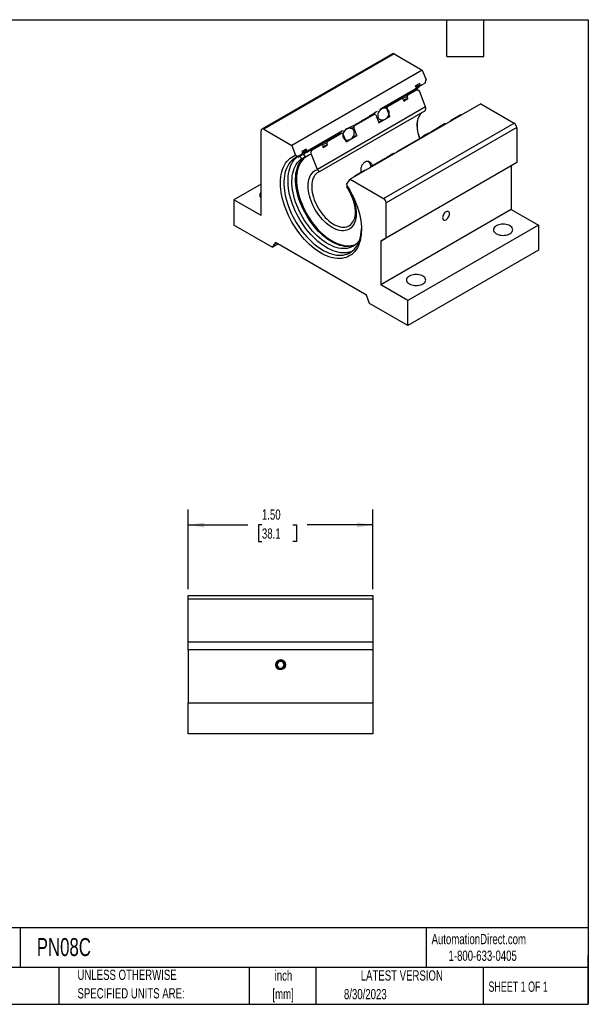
# Model space of a CAD drawing. Header units: inches. Extents: x 0.2 to 10.8, y 0.2 to 8.2.
# Tile 2 of 2: x 6.1 to 10.8, y 0.2 to 8.2. Entities that reach past the tile are written whole.
import ezdxf

# ---------------------------------------------------------------- set-up
doc = ezdxf.new("R2010")
doc.units = ezdxf.units.IN
doc.header["$MEASUREMENT"] = 0
doc.layers.add('DIMENSIONS', color=140, linetype='Continuous', lineweight=25)
doc.layers.add('TEXT', color=140, linetype='Continuous', lineweight=25)
doc.styles.add('SLDTEXTSTYLE0', font='TXT', dxfattribs={"width": 0.7})
doc.styles.add('SLDTEXTSTYLE1', font='TXT', dxfattribs={"width": 0.65})
doc.dimstyles.new('SLDDIMSTYLE5', dxfattribs={"dimtxt": 0.084961, "dimasz": 0.13, "dimexe": 0, "dimexo": 0.0625, "dimgap": 0.02124, "dimtad": 0, "dimtih": 1, "dimtoh": 1, "dimrnd": 1e-09, "dimzin": 4, "dimdsep": 46, "dimtxsty": 'SLDTEXTSTYLE0', "dimsah": 1, "dimcen": 0.09, "dimadec": 0, "dimazin": 1, "dimtfac": 1, "dimtofl": 0, "dimtmove": 0, "dimatfit": 3, "dimfxl": 0, "dimfrac": 2, "dimtolj": 1, "dimtzin": 12, "dimarcsym": 0})

# ---------------------------------------------------------------- blocks, each defined once
blk = doc.blocks.new('SW_NOTE_0')
at = {"layer": 'TEXT', "color": 0, "char_height": 0.08333, "attachment_point": 2, "style": 'SLDTEXTSTYLE0'}
for s, insert in [('inch', (0.125, 0.1074)), ('[mm]', (0.1222, -0.0431))]:
    blk.add_mtext(s, dxfattribs=dict(at, insert=insert))
blk = doc.blocks.new('SW_NOTE_0_1')
at = {"layer": 'TEXT', "color": 0, "char_height": 0.083333, "attachment_point": 1, "style": 'SLDTEXTSTYLE0'}
for s, insert in [('UNLESS OTHERWISE', (0, 0.1074)), ('SPECIFIED UNITS ARE:', (0, -0.0431))]:
    blk.add_mtext(s, dxfattribs=dict(at, insert=insert))
blk = doc.blocks.new('_D_8')
at = {"layer": 'DIMENSIONS'}
for p, q in [((7.4994, 3.6217), (7.4994, 4.2695)), ((8.9994, 3.6217), (8.9994, 4.2695)), ((7.4994, 4.1445), (7.9824, 4.1445)), ((8.0975, 4.1445), (8.069, 4.1445)), ((8.069, 4.1445), (8.069, 4.0095)), ((8.35, 4.1445), (8.3785, 4.1445)), ((8.3785, 4.1445), (8.3785, 4.0095)), ((8.9994, 4.1445), (8.4651, 4.1445)), ((8.069, 4.0095), (8.0975, 4.0095)), ((8.3785, 4.0095), (8.35, 4.0095))]:
    blk.add_line(p, q, dxfattribs=at)
for points in [[(7.4994, 4.1445), (7.6294, 4.1245), (7.6294, 4.1645)], [(8.9994, 4.1445), (8.8694, 4.1645), (8.8694, 4.1245)]]:
    blk.add_solid(points, dxfattribs=at)
at = {"layer": 'DIMENSIONS', "char_height": 0.08333, "attachment_point": 1, "style": 'SLDTEXTSTYLE0'}
for s, insert in [('1.50', (8.0975, 4.2709)), ('38.1', (8.0975, 4.1169))]:
    blk.add_mtext(s, dxfattribs=dict(at, insert=insert))

msp = doc.modelspace()

# ---------------------------------------------------------------- linework, layer by layer
for p, q in [((9.158, 7.9738), (8.0974, 7.3615)), ((9.173, 7.9723), (8.1124, 7.36)), ((9.173, 7.9723), (9.4004, 7.841)), ((9.4004, 7.841), (8.3398, 7.2287)), ((9.4004, 7.841), (9.4315, 7.761)), ((9.3458, 7.6889), (9.0648, 7.5267)), ((9.2819, 7.6378), (9.3567, 7.6809)), ((9.3131, 7.667), (9.3428, 7.6842)), ((9.3795, 7.7315), (9.3456, 7.7119)), ((9.3504, 7.6995), (9.3456, 7.7119)), ((9.3458, 7.6889), (9.3504, 7.6995)), ((9.3844, 7.7191), (9.3795, 7.7315)), ((9.3844, 7.7191), (9.3939, 7.7167)), ((9.4245, 7.7344), (9.3939, 7.7167)), ((9.1158, 7.5418), (9.2335, 7.6098)), ((9.2447, 7.6045), (9.2335, 7.6098)), ((9.3152, 7.6647), (9.2405, 7.6216)), ((9.2447, 7.6045), (9.2506, 7.5893)), ((9.2506, 7.5893), (9.2842, 7.6087)), ((9.2819, 7.6378), (9.2783, 7.6239)), ((9.2842, 7.6087), (9.2783, 7.6239)), ((9.4271, 7.5408), (9.3797, 7.6631)), ((9.4271, 7.5408), (8.5485, 7.0336)), ((9.4271, 7.5408), (8.5485, 7.0336)), ((9.8754, 7.5668), (8.8148, 6.9545)), ((9.0564, 7.5212), (9.0648, 7.5267)), ((9.1921, 7.5936), (9.0792, 7.5285)), ((9.1158, 7.5418), (9.1121, 7.528)), ((9.1372, 7.4633), (9.1121, 7.528)), ((9.8754, 7.5668), (10.1471, 7.41)), ((9.425, 7.5108), (8.5689, 7.0166)), ((8.8485, 7.3875), (9.0125, 7.4822)), ((9.0237, 7.4769), (9.0125, 7.4822)), ((9.0237, 7.4769), (9.0488, 7.4123)), ((9.0488, 7.4123), (9.1372, 7.4633)), ((9.7108, 7.4764), (9.6361, 7.4333)), ((9.7132, 7.4731), (9.7108, 7.4764)), ((9.7171, 7.4754), (9.7163, 7.4765)), ((8.1124, 7.36), (8.3398, 7.2287)), ((8.8485, 7.3875), (8.8448, 7.3736)), ((8.8699, 7.309), (8.8448, 7.3736)), ((9.0712, 7.4302), (9.0472, 7.4163)), ((9.0864, 6.7977), (10.1471, 7.41)), ((10.1683, 7.3733), (9.1076, 6.761)), ((9.5877, 7.4053), (9.47, 7.3374)), ((9.5877, 7.4053), (9.59, 7.4021)), ((9.5877, 7.4053), (9.5914, 7.4043)), ((9.5914, 7.4043), (9.5921, 7.4033)), ((9.625, 7.4237), (9.6232, 7.4212)), ((9.625, 7.4237), (9.6361, 7.4333)), ((9.6257, 7.4227), (9.625, 7.4237)), ((9.6385, 7.43), (9.6361, 7.4333)), ((10.1683, 7.3733), (10.1683, 7.0891)), ((8.0911, 6.6578), (8.0911, 7.3478)), ((8.7519, 7.346), (8.4687, 7.1826)), ((8.7038, 7.3117), (8.5861, 7.2438)), ((8.6275, 7.26), (8.7453, 7.3279)), ((8.7564, 7.3226), (8.7453, 7.3279)), ((8.7519, 7.346), (8.7594, 7.3498)), ((8.7564, 7.3226), (8.7815, 7.258)), ((8.7815, 7.258), (8.8699, 7.309)), ((8.8402, 7.2968), (8.8349, 7.2937)), ((9.4588, 7.3278), (9.4586, 7.3275)), ((9.4588, 7.3278), (9.47, 7.3374)), ((9.4596, 7.3267), (9.4588, 7.3278)), ((9.4723, 7.3341), (9.47, 7.3374)), ((8.3398, 7.2287), (8.3708, 7.1487)), ((8.5376, 7.2158), (8.4629, 7.1727)), ((8.5044, 7.1889), (8.5791, 7.232)), ((8.5902, 7.2267), (8.5791, 7.232)), ((8.5902, 7.2267), (8.5961, 7.2115)), ((8.5961, 7.2115), (8.6297, 7.2309)), ((8.6275, 7.26), (8.6238, 7.2461)), ((8.6297, 7.2309), (8.6238, 7.2461)), ((8.788, 7.2667), (8.7799, 7.262)), ((9.3667, 7.2778), (9.2027, 7.1831)), ((9.3667, 7.2778), (9.3691, 7.2745)), ((9.3667, 7.2778), (9.3704, 7.2768)), ((9.3704, 7.2768), (9.3712, 7.2757)), ((8.4248, 7.1573), (8.3921, 7.1384)), ((8.3942, 7.1365), (8.4239, 7.1537)), ((8.4205, 7.1198), (8.4502, 7.1369)), ((8.4564, 7.1986), (8.4224, 7.179)), ((8.4224, 7.179), (8.4262, 7.1693)), ((8.4248, 7.1573), (8.4262, 7.1693)), ((8.4564, 7.1986), (8.4601, 7.1889)), ((8.4601, 7.1889), (8.4687, 7.1826)), ((8.5485, 7.0336), (8.5011, 7.1559)), ((9.0994, 7.1235), (8.9817, 7.0555)), ((9.0994, 7.1235), (9.1018, 7.1202)), ((9.0994, 7.1235), (9.1031, 7.1225)), ((9.1031, 7.1225), (9.1039, 7.1214)), ((9.1915, 7.1735), (9.1897, 7.171)), ((9.1915, 7.1735), (9.2027, 7.1831)), ((9.1923, 7.1724), (9.1915, 7.1735)), ((9.205, 7.1798), (9.2027, 7.1831)), ((8.9705, 7.0459), (8.9688, 7.0434)), ((8.9705, 7.0459), (8.9817, 7.0555)), ((8.9713, 7.0449), (8.9705, 7.0459)), ((8.9841, 7.0522), (8.9817, 7.0555)), ((10.1241, 7.0636), (9.0634, 6.4513)), ((10.1683, 7.0891), (9.1076, 6.4768)), ((10.1683, 7.0891), (10.1241, 7.0636)), ((10.1241, 7.0636), (10.1241, 6.7088)), ((8.9333, 7.0276), (8.8586, 6.9844)), ((8.8586, 6.9844), (8.8609, 6.9811)), ((8.9333, 7.0276), (8.9356, 7.0243)), ((8.9333, 7.0276), (8.937, 7.0265)), ((8.937, 7.0265), (8.9377, 7.0255)), ((8.0911, 6.9129), (7.8702, 6.7853)), ((8.7837, 6.9103), (8.8148, 6.9545)), ((8.7909, 6.8993), (8.7881, 6.8953)), ((8.8148, 6.9545), (9.0864, 6.7977)), ((7.8702, 6.7853), (7.8702, 6.5812)), ((8.0911, 6.6578), (7.8702, 6.7853)), ((9.1076, 6.4768), (9.1076, 6.761)), ((10.1241, 6.7088), (9.0634, 6.0965)), ((10.1241, 6.7088), (10.345, 6.5812)), ((8.1817, 6.4014), (7.8702, 6.5812)), ((10.345, 6.5812), (9.2844, 5.9689)), ((10.345, 6.5812), (10.345, 6.3771)), ((8.2082, 6.4391), (8.1817, 6.4014)), ((8.1817, 6.4014), (8.2277, 6.4279)), ((8.9463, 6.013), (8.2082, 6.4391)), ((9.0634, 6.4513), (9.1076, 6.4768)), ((9.0634, 6.4513), (9.0634, 6.0965)), ((10.345, 6.3771), (9.2844, 5.7648)), ((9.2844, 5.9689), (9.0634, 6.0965)), ((8.9729, 5.9446), (8.9463, 6.013)), ((9.2844, 5.7648), (8.9729, 5.9446)), ((9.2844, 5.7648), (9.2844, 5.9689)), ((7.4994, 3.5717), (8.9994, 3.5717)), ((7.4994, 3.5417), (7.4994, 3.5717)), ((8.9994, 3.5417), (7.4994, 3.5417)), ((7.4994, 3.1937), (7.4994, 3.5417)), ((8.9994, 3.5717), (8.9994, 3.5417)), ((8.9994, 3.5417), (8.9994, 3.1937)), ((8.9994, 3.1937), (7.4994, 3.1937)), ((7.4994, 3.1312), (7.4994, 3.1937)), ((8.9994, 3.1312), (7.4994, 3.1312)), ((7.4994, 3.1312), (7.4994, 2.6967)), ((8.9994, 3.1937), (8.9994, 3.1312)), ((8.9994, 3.1312), (8.9994, 2.6967)), ((8.2763, 3.0116), (8.2853, 3.0116)), ((8.2853, 3.0058), (8.2763, 3.0058)), ((8.2883, 3.0116), (8.2853, 3.0116)), ((8.2853, 3.0058), (8.2883, 3.0058)), ((7.4994, 2.4467), (7.4994, 2.6967)), ((8.9994, 2.6967), (7.4994, 2.6967)), ((8.9994, 2.6967), (8.9994, 2.4467)), ((8.9994, 2.4467), (7.4994, 2.4467))]:
    msp.add_line(p, q)
at = {"flags": 128}
for points in [[(9.3356, 7.683), (9.3382, 7.6833), (9.3428, 7.6842)], [(9.2849, 7.6472), (9.2896, 7.6522), (9.3016, 7.6634)], [(9.3059, 7.6659), (9.3085, 7.6662), (9.3131, 7.667)], [(9.3192, 7.6669), (9.3161, 7.6673), (9.3131, 7.667)], [(9.1372, 7.4633), (9.1228, 7.4585), (9.1159, 7.4555)], [(9.3974, 7.4948), (9.3932, 7.491), (9.3846, 7.4812), (9.3772, 7.4701), (9.3709, 7.4575), (9.3659, 7.4437), (9.3622, 7.4287), (9.3597, 7.4126), (9.3586, 7.3956), (9.3588, 7.3778), (9.3603, 7.3593), (9.3631, 7.3403), (9.3673, 7.3209), (9.3727, 7.3012), (9.3793, 7.2814), (9.3798, 7.2798)], [(8.8448, 7.3736), (8.8288, 7.369), (8.8221, 7.3664)], [(8.7077, 7.3205), (8.6956, 7.3093), (8.6909, 7.3043)], [(8.7837, 6.9103), (8.7997, 6.8853), (8.8147, 6.8596), (8.8287, 6.8334), (8.8418, 6.8068), (8.8537, 6.78), (8.8645, 6.7529), (8.8742, 6.7257), (8.8826, 6.6986), (8.8898, 6.6717), (8.8957, 6.6449), (8.9003, 6.6186), (8.9035, 6.5927), (8.9055, 6.5674), (8.9061, 6.5428), (8.9053, 6.519), (8.9032, 6.496), (8.8998, 6.474), (8.8951, 6.4531), (8.889, 6.4333), (8.8817, 6.4148), (8.8732, 6.3975), (8.8634, 6.3817), (8.8524, 6.3673), (8.8404, 6.3543), (8.8272, 6.343), (8.8131, 6.3332), (8.7979, 6.3251), (8.7819, 6.3186), (8.765, 6.3139), (8.7474, 6.3108), (8.729, 6.3095), (8.7101, 6.31), (8.6906, 6.3121), (8.6706, 6.316), (8.6503, 6.3216), (8.6296, 6.3289), (8.6088, 6.3378), (8.5878, 6.3484), (8.5668, 6.3605), (8.5458, 6.3742), (8.5249, 6.3893), (8.5043, 6.4059), (8.4839, 6.4238), (8.464, 6.4429), (8.4445, 6.4633), (8.4255, 6.4848), (8.4072, 6.5072), (8.3895, 6.5306), (8.3727, 6.5549), (8.3566, 6.5798), (8.3415, 6.6054), (8.3273, 6.6316), (8.3142, 6.6581), (8.3021, 6.685), (8.2912, 6.712), (8.2814, 6.7392), (8.2728, 6.7663), (8.2655, 6.7933), (8.2595, 6.82), (8.2547, 6.8464), (8.2513, 6.8724), (8.2492, 6.8977), (8.2485, 6.9224), (8.2491, 6.9464), (8.251, 6.9694), (8.2543, 6.9915), (8.2589, 7.0126), (8.2648, 7.0325), (8.272, 7.0511), (8.2804, 7.0685), (8.29, 7.0845), (8.3008, 7.0991), (8.3128, 7.1122), (8.3258, 7.1238), (8.3399, 7.1337), (8.3549, 7.142), (8.3708, 7.1487)], [(8.3921, 7.1384), (8.3766, 7.1317), (8.362, 7.1233), (8.3484, 7.1133), (8.3359, 7.1017), (8.3244, 7.0885), (8.3141, 7.0739), (8.3049, 7.0578), (8.297, 7.0404), (8.2904, 7.0217), (8.285, 7.0019), (8.281, 6.9809), (8.2783, 6.9588), (8.2769, 6.9359), (8.2769, 6.9121), (8.2782, 6.8876), (8.2809, 6.8625), (8.2849, 6.8368), (8.2902, 6.8108), (8.2968, 6.7844), (8.3047, 6.7579), (8.3138, 6.7313), (8.3241, 6.7047), (8.3355, 6.6783), (8.3481, 6.6522), (8.3617, 6.6265), (8.3762, 6.6013), (8.3917, 6.5766), (8.408, 6.5527), (8.4252, 6.5296), (8.443, 6.5074), (8.4615, 6.4862), (8.4805, 6.4661), (8.5, 6.4472), (8.5199, 6.4295), (8.5401, 6.4132), (8.5606, 6.3983), (8.5811, 6.3849), (8.6017, 6.373), (8.6223, 6.3627), (8.6427, 6.354), (8.6629, 6.347), (8.6828, 6.3417), (8.7023, 6.3381), (8.7213, 6.3362), (8.7398, 6.336), (8.7577, 6.3377), (8.7748, 6.341), (8.7911, 6.346), (8.8066, 6.3528), (8.8212, 6.3612), (8.8348, 6.3713), (8.8473, 6.3829), (8.8587, 6.3961), (8.869, 6.4108), (8.8781, 6.4269), (8.886, 6.4443), (8.8926, 6.463), (8.8979, 6.483), (8.9019, 6.504), (8.9046, 6.526), (8.9059, 6.549), (8.906, 6.5524)], [(8.8296, 6.3672), (8.8238, 6.3649), (8.8075, 6.3599), (8.7904, 6.3565), (8.7725, 6.3549), (8.7541, 6.3551), (8.735, 6.3569), (8.7155, 6.3606), (8.6956, 6.3659), (8.6754, 6.3729), (8.655, 6.3816), (8.6344, 6.3919), (8.6138, 6.4038), (8.5933, 6.4172), (8.5728, 6.4321), (8.5526, 6.4484), (8.5327, 6.4661), (8.5132, 6.485), (8.4942, 6.5051), (8.4757, 6.5263), (8.4579, 6.5485), (8.4407, 6.5716), (8.4244, 6.5955), (8.4089, 6.6201), (8.3944, 6.6454), (8.3808, 6.6711), (8.3682, 6.6972), (8.3568, 6.7236), (8.3465, 6.7502), (8.3374, 6.7768), (8.3295, 6.8033), (8.3229, 6.8296), (8.3176, 6.8557), (8.3136, 6.8814), (8.3109, 6.9065), (8.3096, 6.931), (8.3096, 6.9548), (8.311, 6.9777), (8.3137, 6.9997), (8.3177, 7.0207), (8.3231, 7.0406), (8.3297, 7.0593), (8.3377, 7.0767), (8.3468, 7.0928), (8.3571, 7.1074), (8.3686, 7.1205), (8.3811, 7.1322), (8.3859, 7.1359)], [(8.854, 6.4184), (8.8527, 6.4178), (8.8373, 6.4125), (8.8212, 6.4089), (8.8043, 6.407), (8.7868, 6.4068), (8.7687, 6.4083), (8.7501, 6.4115), (8.7312, 6.4164), (8.7119, 6.423), (8.6925, 6.4312), (8.6728, 6.4409), (8.6532, 6.4523), (8.6336, 6.4652), (8.6141, 6.4794), (8.5948, 6.4951), (8.5759, 6.5121), (8.5573, 6.5303), (8.5392, 6.5497), (8.5217, 6.5701), (8.5049, 6.5915), (8.4887, 6.6138), (8.4733, 6.6368), (8.4588, 6.6605), (8.4453, 6.6848), (8.4327, 6.7095), (8.4211, 6.7345), (8.4107, 6.7598), (8.4014, 6.7851), (8.3933, 6.8105), (8.3864, 6.8357), (8.3807, 6.8607), (8.3764, 6.8854), (8.3733, 6.9096), (8.3716, 6.9332), (8.3712, 6.9561), (8.3721, 6.9783), (8.3743, 6.9996), (8.3778, 7.0198), (8.3827, 7.0391), (8.3888, 7.0571), (8.3961, 7.0739), (8.4047, 7.0894), (8.4144, 7.1035), (8.4253, 7.1162), (8.4372, 7.1274), (8.4502, 7.1369)], [(8.5011, 7.1559), (8.4854, 7.1512), (8.4705, 7.1448), (8.4565, 7.1367), (8.4436, 7.1269), (8.4316, 7.1156), (8.4208, 7.1028), (8.4112, 7.0885), (8.4027, 7.0727), (8.3955, 7.0557), (8.3895, 7.0374), (8.3848, 7.0179), (8.3815, 6.9973), (8.3795, 6.9758), (8.3788, 6.9534), (8.3795, 6.9302), (8.3816, 6.9063), (8.3849, 6.8819), (8.3896, 6.857), (8.3956, 6.8318), (8.4029, 6.8064), (8.4114, 6.7809), (8.4211, 6.7554), (8.4319, 6.7301), (8.4439, 6.705), (8.4568, 6.6803), (8.4708, 6.6562), (8.4857, 6.6326), (8.5015, 6.6097), (8.518, 6.5877), (8.5352, 6.5665), (8.553, 6.5464), (8.5714, 6.5275), (8.5903, 6.5097), (8.6094, 6.4932), (8.6289, 6.4781), (8.6486, 6.4644), (8.6683, 6.4522), (8.6881, 6.4416), (8.7077, 6.4326), (8.7272, 6.4253), (8.7464, 6.4196), (8.7652, 6.4156), (8.7836, 6.4134), (8.8014, 6.4128), (8.8187, 6.4141), (8.8352, 6.417), (8.8509, 6.4217), (8.8653, 6.4278)], [(8.3851, 7.1353), (8.3897, 7.1357), (8.3942, 7.1365)], [(8.4167, 7.1526), (8.4194, 7.1528), (8.4239, 7.1537)], [(8.8919, 6.4607), (8.8856, 6.4513), (8.8752, 6.4381), (8.8637, 6.4264), (8.8511, 6.4162), (8.8375, 6.4076), (8.823, 6.4007), (8.8076, 6.3954), (8.7915, 6.3918), (8.7746, 6.3898), (8.7571, 6.3896), (8.739, 6.3911), (8.7204, 6.3944), (8.7015, 6.3993), (8.6822, 6.4058), (8.6628, 6.414), (8.6431, 6.4238), (8.6235, 6.4352), (8.6039, 6.448), (8.5844, 6.4623), (8.5651, 6.478), (8.5462, 6.495), (8.5276, 6.5132), (8.5095, 6.5325), (8.492, 6.553), (8.4752, 6.5744), (8.459, 6.5966), (8.4436, 6.6197), (8.4291, 6.6434), (8.4156, 6.6676), (8.403, 6.6923), (8.3914, 6.7174), (8.381, 6.7426), (8.3717, 6.768), (8.3636, 6.7933), (8.3567, 6.8186), (8.351, 6.8436), (8.3467, 6.8682), (8.3436, 6.8924), (8.3419, 6.9161), (8.3415, 6.939), (8.3424, 6.9611), (8.3446, 6.9824), (8.3481, 7.0027), (8.353, 7.0219), (8.3591, 7.04), (8.3664, 7.0568), (8.375, 7.0723), (8.3847, 7.0864), (8.3956, 7.0991), (8.4075, 7.1102), (8.4205, 7.1198), (8.4205, 7.1198)], [(8.7881, 6.8953), (8.8004, 6.8762), (8.8118, 6.8564), (8.8223, 6.8362), (8.8317, 6.8156), (8.8399, 6.7948), (8.847, 6.774), (8.8529, 6.7533), (8.8575, 6.7327), (8.8608, 6.7126), (8.8628, 6.6929), (8.8635, 6.6739), (8.8628, 6.6557), (8.8608, 6.6384), (8.8575, 6.622), (8.8529, 6.6068), (8.8471, 6.5929), (8.84, 6.5802), (8.8317, 6.569), (8.8224, 6.5592), (8.8119, 6.551), (8.8005, 6.5444), (8.7882, 6.5395), (8.7751, 6.5362), (8.7612, 6.5347), (8.7467, 6.5349), (8.7317, 6.5368), (8.7162, 6.5404), (8.7005, 6.5457), (8.6844, 6.5526), (8.6683, 6.5612), (8.6522, 6.5712), (8.6362, 6.5828), (8.6204, 6.5957), (8.6049, 6.61), (8.5899, 6.6254), (8.5754, 6.642), (8.5616, 6.6595), (8.5484, 6.6779), (8.5361, 6.6971), (8.5247, 6.7168), (8.5143, 6.7371), (8.5049, 6.7576), (8.4967, 6.7784), (8.4896, 6.7992), (8.4837, 6.82), (8.4791, 6.8405), (8.4758, 6.8606), (8.4738, 6.8803), (8.4732, 6.8993), (8.4738, 6.9175), (8.4758, 6.9348), (8.4792, 6.9511), (8.4838, 6.9663), (8.4896, 6.9803), (8.4967, 6.9929), (8.505, 7.0042), (8.5144, 7.0139), (8.5248, 7.0221), (8.5362, 7.0287), (8.5485, 7.0336)], [(8.7881, 6.8953), (8.8004, 6.8762), (8.8118, 6.8564), (8.8223, 6.8362), (8.8316, 6.8156), (8.8399, 6.7948), (8.847, 6.774), (8.8529, 6.7532), (8.8575, 6.7327), (8.8608, 6.7126), (8.8628, 6.6929), (8.8635, 6.6739), (8.8628, 6.6557), (8.8608, 6.6384), (8.8575, 6.622), (8.8529, 6.6068), (8.8471, 6.5929), (8.84, 6.5802), (8.8317, 6.569), (8.8223, 6.5592), (8.8119, 6.551), (8.8005, 6.5444), (8.7882, 6.5395), (8.7751, 6.5362), (8.7612, 6.5347), (8.7467, 6.5349), (8.7317, 6.5368), (8.7162, 6.5404), (8.7004, 6.5457), (8.6844, 6.5526), (8.6683, 6.5612), (8.6522, 6.5712), (8.6362, 6.5828), (8.6204, 6.5957), (8.6049, 6.61), (8.5899, 6.6254), (8.5754, 6.642), (8.5615, 6.6595), (8.5484, 6.6779), (8.5361, 6.6971), (8.5247, 6.7168), (8.5143, 6.7371), (8.5049, 6.7576), (8.4967, 6.7784), (8.4896, 6.7992), (8.4837, 6.82), (8.4791, 6.8405), (8.4758, 6.8606), (8.4738, 6.8803), (8.4732, 6.8993), (8.4738, 6.9175), (8.4758, 6.9348), (8.4791, 6.9511), (8.4838, 6.9663), (8.4896, 6.9803), (8.4967, 6.9929), (8.505, 7.0042), (8.5144, 7.0139), (8.5248, 7.0221), (8.5362, 7.0287), (8.5485, 7.0336)], [(8.5689, 7.0166), (8.5574, 7.0116), (8.5468, 7.005), (8.5371, 6.9968), (8.5286, 6.9871), (8.5211, 6.9759), (8.5149, 6.9633), (8.5099, 6.9495), (8.5061, 6.9345), (8.5037, 6.9184), (8.5026, 6.9014), (8.5028, 6.8836), (8.5043, 6.8651), (8.5071, 6.8461), (8.5112, 6.8267), (8.5166, 6.807), (8.5232, 6.7872), (8.531, 6.7675), (8.5399, 6.748), (8.5498, 6.7287), (8.5607, 6.71), (8.5725, 6.6919), (8.5851, 6.6746), (8.5984, 6.6581), (8.6123, 6.6426), (8.6267, 6.6283), (8.6416, 6.6152), (8.6567, 6.6035), (8.6719, 6.5931), (8.6872, 6.5843), (8.7025, 6.577), (8.7176, 6.5713), (8.7324, 6.5673), (8.7468, 6.565), (8.7607, 6.5644), (8.7741, 6.5655), (8.7866, 6.5683), (8.7984, 6.5728), (8.8093, 6.5789), (8.8193, 6.5867), (8.8282, 6.5959), (8.8359, 6.6067), (8.8426, 6.6189), (8.8428, 6.6194)], [(9.5658, 6.6413), (9.5665, 6.6345), (9.5686, 6.6289), (9.5719, 6.6247), (9.5763, 6.6221), (9.5816, 6.6214), (9.5875, 6.6224), (9.5937, 6.6252), (9.6, 6.6296), (9.6059, 6.6353), (9.6112, 6.6422), (9.6156, 6.6499), (9.6189, 6.6579), (9.621, 6.666), (9.6217, 6.6735), (9.621, 6.6803), (9.6189, 6.6859), (9.6156, 6.6901), (9.6112, 6.6927), (9.6059, 6.6935), (9.6, 6.6924), (9.5937, 6.6897), (9.5875, 6.6853), (9.5816, 6.6795), (9.5763, 6.6726), (9.5719, 6.6649), (9.5686, 6.6569), (9.5665, 6.6489), (9.5658, 6.6413)], [(10.0025, 6.5111), (10.0119, 6.5065), (10.0223, 6.5028), (10.0336, 6.5001), (10.0456, 6.4984), (10.0578, 6.4979), (10.07, 6.4984), (10.0819, 6.5001), (10.0932, 6.5028), (10.1037, 6.5065), (10.113, 6.5111), (10.121, 6.5165), (10.1274, 6.5225), (10.1321, 6.529), (10.1349, 6.5359), (10.1359, 6.543), (10.1349, 6.55), (10.1321, 6.5569), (10.1274, 6.5634), (10.121, 6.5695), (10.113, 6.5749), (10.1037, 6.5795), (10.0932, 6.5832), (10.0819, 6.5859), (10.07, 6.5875), (10.0578, 6.5881), (10.0456, 6.5875), (10.0336, 6.5859), (10.0223, 6.5832), (10.0119, 6.5795), (10.0025, 6.5749), (9.9946, 6.5695), (9.9882, 6.5634), (9.9835, 6.5569), (9.9806, 6.55), (9.9797, 6.543), (9.9806, 6.5359), (9.9835, 6.529), (9.9882, 6.5225), (9.9946, 6.5165), (10.0025, 6.5111)], [(9.2954, 6.1029), (9.3048, 6.0983), (9.3152, 6.0946), (9.3265, 6.0919), (9.3385, 6.0902), (9.3507, 6.0897), (9.3629, 6.0902), (9.3748, 6.0919), (9.3861, 6.0946), (9.3966, 6.0983), (9.4059, 6.1029), (9.4139, 6.1083), (9.4203, 6.1143), (9.425, 6.1208), (9.4278, 6.1277), (9.4288, 6.1348), (9.4278, 6.1418), (9.425, 6.1487), (9.4203, 6.1552), (9.4139, 6.1613), (9.4059, 6.1667), (9.3966, 6.1713), (9.3861, 6.175), (9.3748, 6.1777), (9.3629, 6.1793), (9.3507, 6.1799), (9.3385, 6.1793), (9.3265, 6.1777), (9.3152, 6.175), (9.3048, 6.1713), (9.2954, 6.1667), (9.2875, 6.1613), (9.2811, 6.1552), (9.2764, 6.1487), (9.2735, 6.1418), (9.2725, 6.1348), (9.2735, 6.1277), (9.2764, 6.1208), (9.2811, 6.1143), (9.2875, 6.1083), (9.2954, 6.1029)]]:
    msp.add_lwpolyline(points, dxfattribs=at)
msp.add_circle((8.2494, 3.0087), 0.0395)
for centre, radius, start, end in [((9.1642, 7.96), 0.0151, 54.38242, 114.30712), ((9.3897, 7.5352), 0.1494, 102.78072, 119.91133), ((9.4457, 7.576), 0.1499, 110.18592, 133.97418), ((9.3453, 7.6653), 0.0191, 54.70348, 97.52305), ((9.4358, 7.5767), 0.1514, 109.88925, 124.67275), ((9.4829, 7.5859), 0.1601, 127.00761, 143.2148), ((9.2666, 7.4641), 0.1494, 102.78072, 119.91133), ((9.3145, 7.4935), 0.1479, 102.71048, 130.91548), ((9.311, 7.4819), 0.1457, 102.98282, 119.99362), ((9.3164, 7.4725), 0.1399, 103.33051, 119.0717), ((9.1491, 7.3952), 0.1504, 102.81019, 115.64042), ((9.0456, 7.3365), 0.1494, 102.78072, 119.91133), ((8.1041, 7.3499), 0.0131, 50.79671, 189.21404), ((8.8812, 7.2428), 0.1484, 102.72982, 123.26157), ((10.1222, 7.3712), 0.0461, 2.60548, 57.39452), ((8.7783, 7.1822), 0.1494, 102.78072, 119.91133), ((8.9005, 7.1922), 0.1207, 104.67063, 119.95705), ((8.6121, 7.0863), 0.1494, 102.78072, 119.91133), ((8.6601, 7.1157), 0.1479, 102.71048, 130.91548), ((8.6566, 7.1041), 0.1457, 102.98282, 119.99362), ((8.662, 7.0947), 0.1399, 103.33051, 119.0717), ((8.3943, 7.1077), 0.0288, 24.72808, 90.19137), ((8.5203, 7.0421), 0.1496, 110.17361, 132.23416), ((8.424, 7.1249), 0.0288, 24.72808, 90.19137), ((8.5117, 7.0455), 0.1524, 109.78464, 124.46392), ((8.537, 7.0444), 0.1481, 102.73283, 133.54323), ((8.1101, 6.8236), 0.0305, 128.52061, 231.47939), ((9.0615, 6.7589), 0.0461, 2.60548, 57.39452), ((8.2494, 3.0087), 0.0391, 4.22992, 355.77008), ((8.2494, 3.0087), 0.0361, 4.58253, 355.41747), ((8.2494, 3.0087), 0.0271, 6.11158, 353.88842)]:
    msp.add_arc(centre, radius, start, end)
for points in [[(9.4245, 7.7344), (9.4268, 7.7432), (9.4292, 7.7521), (9.4315, 7.761)], [(8.3708, 7.1487), (8.3779, 7.1452), (8.385, 7.1418), (8.3921, 7.1384)]]:
    msp.add_open_spline(points, degree=3)
for points, knots in [([(9.3567, 7.6809), (9.3613, 7.6811), (9.3661, 7.6795), (9.3742, 7.6731), (9.3776, 7.6685), (9.3797, 7.6631)], [0, 0, 0, 0, 0.5, 0.5, 1, 1, 1, 1]), ([(9.0409, 7.4576), (9.0384, 7.4642), (9.0377, 7.4714), (9.0393, 7.4854), (9.0415, 7.4919), (9.0475, 7.5035), (9.0512, 7.5086), (9.0597, 7.5174), (9.0643, 7.521), (9.0743, 7.5267), (9.0796, 7.5288), (9.0904, 7.5312), (9.0961, 7.5316), (9.1072, 7.5298), (9.1127, 7.5278), (9.1201, 7.5223), (9.1224, 7.5201), (9.1264, 7.5149), (9.1281, 7.5119), (9.1306, 7.5054), (9.1314, 7.5019), (9.1322, 7.4949), (9.1321, 7.4913), (9.1309, 7.4809), (9.1287, 7.4743), (9.1228, 7.4628), (9.119, 7.4576), (9.1106, 7.4489), (9.1059, 7.4452), (9.0959, 7.4395), (9.0906, 7.4374), (9.0797, 7.435), (9.0742, 7.4347), (9.0658, 7.436), (9.063, 7.4367), (9.0576, 7.4389), (9.055, 7.4404), (9.0501, 7.444), (9.0478, 7.4462), (9.0438, 7.4514), (9.0422, 7.4544), (9.0409, 7.4576)], [0, 0, 0, 0, 0.0625, 0.0625, 0.125, 0.125, 0.1875, 0.1875, 0.25, 0.25, 0.3125, 0.3125, 0.375, 0.375, 0.4375, 0.4375, 0.46875, 0.46875, 0.5, 0.5, 0.53125, 0.53125, 0.5625, 0.5625, 0.625, 0.625, 0.6875, 0.6875, 0.75, 0.75, 0.8125, 0.8125, 0.875, 0.875, 0.90625, 0.90625, 0.9375, 0.9375, 0.96875, 0.96875, 1, 1, 1, 1]), ([(9.0847, 7.53), (9.0791, 7.5286), (9.0689, 7.5261), (9.0591, 7.5223), (9.0547, 7.5206)], [0, 0, 0, 0, 0.55383, 1, 1, 1, 1]), ([(9.425, 7.5108), (9.4274, 7.515), (9.4289, 7.52), (9.4294, 7.5279), (9.4293, 7.5306), (9.4286, 7.5358), (9.428, 7.5383), (9.4271, 7.5408)], [0, 0, 0, 0, 0.5, 0.5, 0.75, 0.75, 1, 1, 1, 1]), ([(8.7799, 7.3601), (8.7972, 7.3687), (8.8413, 7.3905), (8.9107, 7.4294), (8.979, 7.47), (9.0204, 7.4975), (9.0364, 7.5081)], [0, 0, 0, 0, 0.197531, 0.502023, 0.807456, 1, 1, 1, 1]), ([(9.3711, 7.4579), (9.3712, 7.4581), (9.3716, 7.4593), (9.3722, 7.4602), (9.3726, 7.461)], [0, 0, 0, 0, 0.182261, 1, 1, 1, 1]), ([(9.716, 7.4763), (9.7159, 7.4766), (9.7155, 7.4777), (9.7131, 7.4772), (9.7111, 7.4765), (9.7108, 7.4764)], [0, 0, 0, 0, 0.302912, 0.905768, 1, 1, 1, 1]), ([(8.8461, 7.3451), (8.8486, 7.3386), (8.8493, 7.3313), (8.8477, 7.3174), (8.8455, 7.3108), (8.8395, 7.2992), (8.8358, 7.2941), (8.8273, 7.2854), (8.8227, 7.2818), (8.8128, 7.276), (8.8074, 7.2739), (8.7966, 7.2715), (8.791, 7.2712), (8.7799, 7.2729), (8.7743, 7.2749), (8.767, 7.2804), (8.7646, 7.2826), (8.7607, 7.2878), (8.759, 7.2908), (8.7565, 7.2972), (8.7556, 7.3007), (8.7548, 7.3077), (8.7548, 7.3113), (8.7556, 7.3183), (8.7564, 7.3217), (8.7584, 7.3281), (8.7597, 7.3312), (8.7642, 7.3399), (8.7679, 7.345), (8.7763, 7.3537), (8.7811, 7.3574), (8.791, 7.3632), (8.7963, 7.3653), (8.8072, 7.3677), (8.8127, 7.368), (8.8211, 7.3668), (8.8239, 7.366), (8.8293, 7.3639), (8.8319, 7.3624), (8.8393, 7.357), (8.8435, 7.3517), (8.8461, 7.3451)], [0, 0, 0, 0, 0.0625, 0.0625, 0.125, 0.125, 0.1875, 0.1875, 0.25, 0.25, 0.3125, 0.3125, 0.375, 0.375, 0.4375, 0.4375, 0.46875, 0.46875, 0.5, 0.5, 0.53125, 0.53125, 0.5625, 0.5625, 0.59375, 0.59375, 0.625, 0.625, 0.6875, 0.6875, 0.75, 0.75, 0.8125, 0.8125, 0.875, 0.875, 0.90625, 0.90625, 0.9375, 0.9375, 1, 1, 1, 1]), ([(8.8015, 7.3664), (8.7958, 7.3651), (8.7871, 7.363), (8.7786, 7.3597), (8.7757, 7.3586)], [0, 0, 0, 0, 0.6457687, 1, 1, 1, 1]), ([(9.0713, 7.4301), (9.0727, 7.4309), (9.0763, 7.433), (9.0815, 7.4351), (9.0859, 7.4362), (9.0873, 7.4366)], [0, 0, 0, 0, 0.301478, 0.774315, 1, 1, 1, 1]), ([(9.3823, 7.282), (9.3817, 7.2834), (9.3788, 7.2908), (9.3744, 7.3045), (9.3692, 7.3229), (9.3652, 7.3409), (9.3622, 7.3585), (9.3604, 7.3755), (9.3597, 7.3918), (9.36, 7.4073), (9.3613, 7.4214), (9.3629, 7.4298), (9.3637, 7.4337)], [0, 0, 0, 0, 0.023614, 0.134379, 0.244931, 0.355226, 0.465228, 0.57491, 0.684263, 0.793311, 0.902124, 1, 1, 1, 1]), ([(8.7188, 7.327), (8.7141, 7.3232), (8.7072, 7.3176), (8.7011, 7.3111), (8.6991, 7.309)], [0, 0, 0, 0, 0.673498, 1, 1, 1, 1]), ([(9.4587, 7.3274), (9.4568, 7.3275), (9.4536, 7.3276), (9.4459, 7.3247), (9.4383, 7.3212), (9.4296, 7.3165), (9.4199, 7.3106), (9.409, 7.3034), (9.397, 7.2945), (9.3876, 7.2871), (9.3832, 7.2829), (9.3825, 7.2822)], [0, 0, 0, 0, 0.155237, 0.259842, 0.36742, 0.474713, 0.584365, 0.706618, 0.833397, 0.973062, 1, 1, 1, 1]), ([(8.7881, 7.2665), (8.7895, 7.2674), (8.7931, 7.2695), (8.7982, 7.2716), (8.8027, 7.2727), (8.8041, 7.2731)], [0, 0, 0, 0, 0.301418, 0.774162, 1, 1, 1, 1]), ([(8.5011, 7.1559), (8.499, 7.1613), (8.4982, 7.1674), (8.4993, 7.1791), (8.5013, 7.1846), (8.5044, 7.1889)], [0, 0, 0, 0, 0.5, 0.5, 1, 1, 1, 1]), ([(9.1765, 7.163), (9.1765, 7.1631), (9.1764, 7.1645), (9.1729, 7.1643), (9.1673, 7.163), (9.1606, 7.1604), (9.1523, 7.1563), (9.1423, 7.1506), (9.1314, 7.1437), (9.1192, 7.1351), (9.1092, 7.1276), (9.104, 7.1229), (9.1033, 7.1223)], [0, 0, 0, 0, 0.00883, 0.145964, 0.239168, 0.335003, 0.453367, 0.575154, 0.694206, 0.816989, 0.974058, 1, 1, 1, 1]), ([(8.9976, 7.0647), (8.9969, 7.0661), (8.9945, 7.0713), (8.9895, 7.079), (8.9825, 7.0874), (8.9749, 7.0936), (8.9669, 7.0975), (8.9588, 7.0992), (8.9506, 7.099), (8.9424, 7.0969), (8.9344, 7.093), (8.9267, 7.0875), (8.9195, 7.0804), (8.9132, 7.0721), (8.9079, 7.0626), (8.9039, 7.0523), (8.9013, 7.0413), (8.9002, 7.03), (8.9007, 7.0194), (8.9021, 7.0128), (8.9028, 7.01)], [0, 0, 0, 0, 0.025178, 0.089555, 0.154263, 0.218945, 0.277656, 0.336362, 0.392609, 0.448856, 0.504791, 0.560726, 0.616704, 0.67268, 0.728606, 0.784535, 0.840737, 0.896955, 0.955159, 1, 1, 1, 1]), ([(8.9845, 7.0571), (8.9831, 7.0616), (8.9804, 7.0707), (8.9746, 7.0829), (8.9688, 7.0922), (8.9646, 7.0964), (8.963, 7.0979)], [0, 0, 0, 0, 0.277993, 0.560802, 0.843385, 1, 1, 1, 1]), ([(8.9631, 7.0979), (8.9639, 7.0973), (8.9668, 7.0946), (8.9712, 7.0884), (8.9764, 7.0795), (8.9808, 7.0689), (8.9835, 7.0614), (8.9845, 7.0572), (8.9845, 7.0571)], [0, 0, 0, 0, 0.073456, 0.292825, 0.520478, 0.748227, 0.996068, 1, 1, 1, 1]), ([(8.5689, 7.0166), (8.5647, 7.017), (8.5606, 7.0188), (8.5553, 7.0232), (8.5536, 7.025), (8.5508, 7.029), (8.5495, 7.0312), (8.5485, 7.0336)], [0, 0, 0, 0, 0.5, 0.5, 0.75, 0.75, 1, 1, 1, 1]), ([(8.8586, 6.9844), (8.8563, 6.9828), (8.8515, 6.9791), (8.8456, 6.974), (8.8429, 6.9711), (8.8421, 6.9703)], [0, 0, 0, 0, 0.374424, 0.820014, 1, 1, 1, 1]), ([(8.7881, 6.8953), (8.7871, 6.8937), (8.7855, 6.891), (8.7862, 6.8899), (8.7864, 6.8894)], [0, 0, 0, 0, 0.579466, 1, 1, 1, 1]), ([(8.7861, 6.8892), (8.7863, 6.889), (8.7902, 6.8833), (8.7976, 6.8715), (8.8078, 6.8537), (8.8172, 6.8356), (8.8256, 6.8171), (8.8331, 6.7985), (8.8395, 6.78), (8.8449, 6.7615), (8.8492, 6.7434), (8.8524, 6.7257), (8.8545, 6.7086), (8.8555, 6.6921), (8.8554, 6.6764), (8.8542, 6.6617), (8.8521, 6.648), (8.8489, 6.6354), (8.8458, 6.6259), (8.8434, 6.621), (8.8427, 6.6195)], [0, 0, 0, 0, 0.002044, 0.063255, 0.124494, 0.185732, 0.246936, 0.308079, 0.369136, 0.43008, 0.490888, 0.551539, 0.612016, 0.672312, 0.732434, 0.792416, 0.852324, 0.912249, 0.972359, 1, 1, 1, 1])]:
    msp.add_open_spline(points, degree=3, knots=knots)
at = {"layer": 'TEXT'}
for p, q in [((0.25, 8.25), (10.75, 8.25)), ((9.6, 7.95), (9.6, 8.25)), ((9.9, 7.95), (9.9, 8.25)), ((10.75, 8.25), (10.75, 0.25)), ((9.6, 7.95), (9.9, 7.95)), ((10.75, 0.8711), (0.25, 0.8711)), ((6.1322, 0.8711), (6.1322, 0.55)), ((9.4321, 0.8711), (9.4321, 0.55)), ((10.75, 0.25), (10.75, 0.65)), ((10.75, 0.55), (0.25, 0.55)), ((6.448, 0.55), (6.448, 0.25)), ((7.9931, 0.55), (7.9931, 0.25)), ((8.5359, 0.55), (8.5359, 0.25)), ((9.8956, 0.55), (9.8956, 0.25)), ((0.25, 0.25), (10.75, 0.25))]:
    msp.add_line(p, q, dxfattribs=at)

# ---------------------------------------------------------------- block references
for name, p in [('SW_NOTE_0_1', (6.5987, 0.4241)), ('SW_NOTE_0', (8.1476, 0.4183))]:
    msp.add_blockref(name, p, dxfattribs=at)

# ---------------------------------------------------------------- texts
for s, insert, char_height, attachment_point, style in [('AutomationDirect.com', (9.4762, 0.8219), 0.083333, 1, 'SLDTEXTSTYLE0'), ('PN08C', (6.268, 0.7881), 0.14583, 1, 'SLDTEXTSTYLE0'), ('1-800-633-0405', (9.6138, 0.6865), 0.083333, 1, 'SLDTEXTSTYLE0'), ('LATEST VERSION', (9.2343, 0.5261), 0.083333, 2, 'SLDTEXTSTYLE0'), ('SHEET 1 OF 1', (9.9386, 0.4351), 0.083333, 1, 'SLDTEXTSTYLE1'), ('8/30/2023', (8.7643, 0.3745), 0.08333, 1, 'SLDTEXTSTYLE0')]:
    msp.add_mtext(s, dxfattribs=dict(at, insert=insert, char_height=char_height, attachment_point=attachment_point, style=style))

# ---------------------------------------------------------------- dimensions: what is measured, and where the dimension line sits
at = {"layer": 'DIMENSIONS'}
dim = msp.add_linear_dim(base=(8.9994, 4.1445), p1=(7.4994, 3.5717), p2=(8.9994, 3.5717), dimstyle='SLDDIMSTYLE5', dxfattribs=at)
dim.commit()
dim.dimension.update_dxf_attribs({"geometry": '_D_8', "text_midpoint": (8.2238, 4.1445), "dimtype": 160})

doc.saveas('drawing.dxf')
